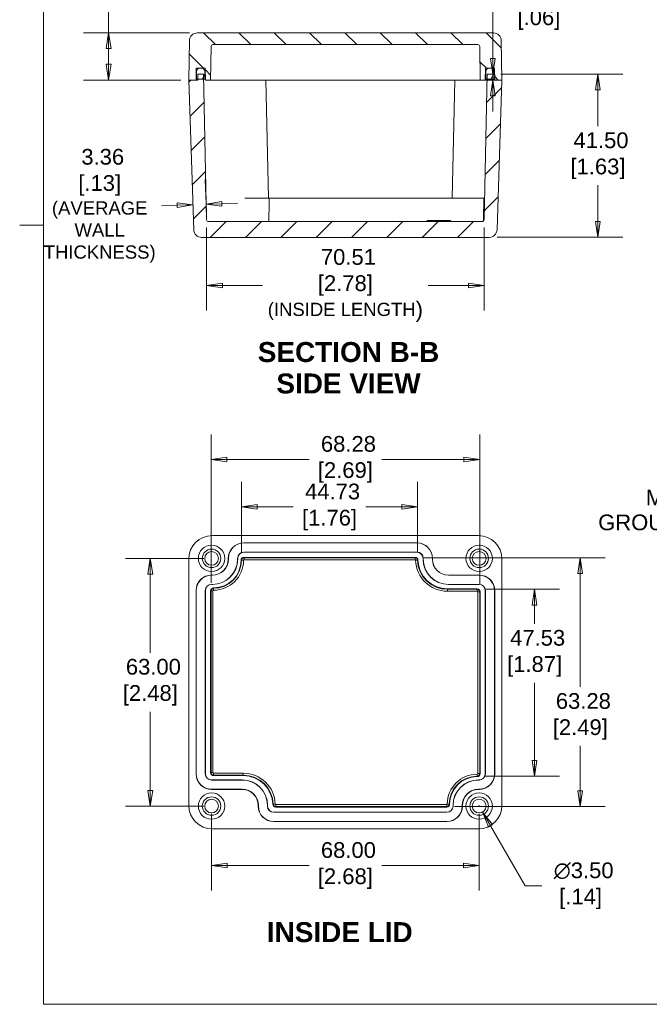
# Model space of a CAD drawing. Header units: millimetres. Extents: x 12 to 547, y 12 to 420.
# Tile 1 of 8: x 12 to 172, y 18 to 268. Entities that reach past the tile are written whole.
import ezdxf

# ---------------------------------------------------------------- set-up
doc = ezdxf.new("R2010")
doc.units = ezdxf.units.MM
doc.header["$LTSCALE"] = 2
for name, color, linetype, lineweight in [('Dimension (ANSI)', 7, 'Continuous', 9), ('Hatch (ANSI)', 7, 'Continuous', 9), ('Sketch Geometry (ANSI)', 7, 'Continuous', 9), ('Symbol (ANSI)', 7, 'Continuous', 9), ('Visible (ANSI)', 7, 'Continuous', 9), ('Visible Narrow (ANSI)', 7, 'Continuous', 9)]:
    doc.layers.add(name, color=color, linetype=linetype, lineweight=lineweight)
doc.styles.add('Label Text (ANSI)', font='arialbd.ttf')
doc.styles.add('Note Text (ANSI)', font='arial.ttf')
doc.dimstyles.new('Default - mm (ANSI)', dxfattribs={"dimscale": 2, "dimtxt": 2, "dimasz": 2, "dimexe": 3.175, "dimexo": 1, "dimgap": 0.8, "dimtad": 0, "dimtih": 1, "dimtoh": 1, "dimrnd": 1e-08, "dimzin": 4, "dimdsep": 46, "dimtxsty": 'Note Text (ANSI)', "dimblk": 'Filled-1', "dimcen": 0.09, "dimdle": 10, "dimclrd": 256, "dimclre": 256, "dimclrt": 256, "dimadec": 1, "dimazin": 0, "dimtfac": 1.524, "dimtofl": 0, "dimtmove": 0, "dimatfit": 3, "dimfxl": 0, "dimtolj": 1, "dimtzin": 0, "dimlwd": -1, "dimlwe": -1, "dimarcsym": 0})
doc.dimstyles.new('Default - mm (ANSI)$7', dxfattribs={"dimscale": 2, "dimtxt": 2, "dimasz": 2.5, "dimexe": 3.175, "dimexo": 1, "dimgap": 0.8, "dimtad": 0, "dimtih": 1, "dimtoh": 1, "dimrnd": 1e-08, "dimzin": 4, "dimdsep": 46, "dimtxsty": 'Note Text (ANSI)', "dimblk": 'Filled-1', "dimcen": 0.09, "dimdle": 10, "dimclrd": 256, "dimclre": 256, "dimclrt": 256, "dimadec": 1, "dimazin": 0, "dimtfac": 1.524, "dimtofl": 0, "dimtmove": 0, "dimatfit": 3, "dimfxl": 0, "dimtolj": 1, "dimtzin": 0, "dimlwd": -1, "dimlwe": -1, "dimarcsym": 0})

# ---------------------------------------------------------------- blocks, each defined once
blk = doc.blocks.new('Borders Default Border')
at = {"layer": 'Sketch Geometry (ANSI)'}
blk.add_line((8.89, 107.95), (5.87, 107.95), dxfattribs=at)
at = {"layer": 'Sketch Geometry (ANSI)', "flags": 128}
blk.add_lwpolyline([(8.89, 8.89), (8.89, 207.01), (270.51, 207.01), (270.51, 8.89), (8.89, 8.89)], dxfattribs=at)
blk = doc.blocks.new('Filled-1')
at = {"color": 0}
for p, q in [((0, 0), (-1, 0.15)), ((-1, 0.15), (-1, -0.15)), ((-1, 0), (0, 0)), ((-1, -0.15), (0, 0))]:
    blk.add_line(p, q, dxfattribs=at)
at = {"color": 0, "flags": 128}
blk.add_lwpolyline([(-1, -0.15), (0, 0), (-1, 0.15), (-1, -0.15)], dxfattribs=at)
at = {"color": 0}
blk.add_solid([(-1, -0.15), (0, 0), (-1, 0.15), (-1, -0.15)], dxfattribs=at)
blk = doc.blocks.new('*D16')
at = {"layer": 'Defpoints', "color": 0, "transparency": 16777216}
for p in [(131.97, 254.34), (131.04, 212.84), (158.69, 212.84)]:
    blk.add_point(p, dxfattribs=at)
at = {"layer": 'Dimension (ANSI)', "transparency": 16777216}
for p, q in [((133.97, 254.34), (165.04, 254.34)), ((158.69, 250.34), (158.69, 241.09)), ((158.69, 216.84), (158.69, 226.08)), ((133.04, 212.84), (165.04, 212.84))]:
    blk.add_line(p, q, dxfattribs=at)
at = {"layer": 'Dimension (ANSI)', "transparency": 16777216, "xscale": 4, "yscale": 4, "zscale": 4}
for p, rotation in [((158.69, 254.34), 90), ((158.69, 212.84), 270)]:
    blk.add_blockref('Filled-1', p, dxfattribs=dict(at, rotation=rotation))
at = {"layer": 'Dimension (ANSI)', "transparency": 16777216, "insert": (158.69, 233.59), "char_height": 4, "attachment_point": 5, "style": 'Note Text (ANSI)'}
blk.add_mtext('\\A1; 41.50\\P[1.63]', dxfattribs=at)
blk = doc.blocks.new('*D17')
at = {"layer": 'Defpoints', "color": 0, "transparency": 16777216}
for p in [(131.97, 254.34), (132, 252.84), (134.3, 252.84)]:
    blk.add_point(p, dxfattribs=at)
at = {"layer": 'Dimension (ANSI)', "transparency": 16777216}
for p, q in [((132, 258.34), (132, 271.54)), ((132, 271.54), (136, 271.54)), ((133.97, 254.34), (138.35, 254.34)), ((132.3, 252.84), (125.65, 252.84)), ((132, 248.84), (132, 244.84))]:
    blk.add_line(p, q, dxfattribs=at)
at = {"layer": 'Dimension (ANSI)', "transparency": 16777216, "xscale": 4, "yscale": 4, "zscale": 4}
for p, rotation in [((132, 254.34), 270), ((132, 252.84), 90)]:
    blk.add_blockref('Filled-1', p, dxfattribs=dict(at, rotation=rotation))
at = {"layer": 'Dimension (ANSI)', "transparency": 16777216, "insert": (143.68, 271.54), "char_height": 4, "attachment_point": 5, "style": 'Note Text (ANSI)'}
blk.add_mtext('\\A1; 1.50\\P[.06]', dxfattribs=at)
blk = doc.blocks.new('*D18')
at = {"layer": 'Defpoints', "color": 0, "transparency": 16777216}
for p in [(56.88, 264.84), (34.35, 252.84), (54.7, 252.84)]:
    blk.add_point(p, dxfattribs=at)
at = {"layer": 'Dimension (ANSI)', "transparency": 16777216}
for p, q in [((34.35, 264.84), (34.35, 278.04)), ((34.35, 278.04), (38.35, 278.04)), ((54.88, 264.84), (28, 264.84)), ((34.35, 256.84), (34.35, 260.84)), ((52.7, 252.84), (28, 252.84))]:
    blk.add_line(p, q, dxfattribs=at)
at = {"layer": 'Dimension (ANSI)', "transparency": 16777216, "xscale": 4, "yscale": 4, "zscale": 4}
for p, rotation in [((34.35, 264.84), 90), ((34.35, 252.84), 270)]:
    blk.add_blockref('Filled-1', p, dxfattribs=dict(at, rotation=rotation))
at = {"layer": 'Dimension (ANSI)', "transparency": 16777216, "insert": (47.58, 278.04), "char_height": 4, "attachment_point": 5, "style": 'Note Text (ANSI)'}
blk.add_mtext('\\A1; 12.00\\P[.47]', dxfattribs=at)
blk = doc.blocks.new('*D19')
at = {"layer": 'Defpoints', "color": 0, "transparency": 16777216}
for p in [(59.25, 217.33), (129.76, 217.33), (129.76, 200.58)]:
    blk.add_point(p, dxfattribs=at)
at = {"layer": 'Dimension (ANSI)', "transparency": 16777216}
for p, q in [((59.25, 215.33), (59.25, 194.23)), ((129.76, 215.33), (129.76, 194.23)), ((63.25, 200.58), (73.42, 200.58)), ((125.76, 200.58), (115.58, 200.58))]:
    blk.add_line(p, q, dxfattribs=at)
at = {"layer": 'Dimension (ANSI)', "transparency": 16777216, "xscale": 4, "yscale": 4, "zscale": 4, "rotation": 180}
blk.add_blockref('Filled-1', (59.25, 200.58), dxfattribs=at)
at = {"layer": 'Dimension (ANSI)', "transparency": 16777216, "xscale": 4, "yscale": 4, "zscale": 4}
blk.add_blockref('Filled-1', (129.76, 200.58), dxfattribs=at)
at = {"layer": 'Dimension (ANSI)', "transparency": 16777216, "insert": (94.5, 200.58), "char_height": 4, "attachment_point": 5, "style": 'Note Text (ANSI)'}
blk.add_mtext('\\A1; 70.51\\P[2.78]{\\P\\fArial|b0|i0;\\H3.3631;(INSIDE LENGTH\\fArial|b0|i0;\\H4.0000;)}', dxfattribs=at)
blk = doc.blocks.new('*D20')
at = {"layer": 'Defpoints', "color": 0, "transparency": 16777216}
for p in [(128.64, 156.37), (60.36, 122.94), (128.64, 122.69)]:
    blk.add_point(p, dxfattribs=at)
at = {"layer": 'Dimension (ANSI)', "transparency": 16777216}
for p, q in [((60.36, 124.94), (60.36, 162.72)), ((128.64, 124.69), (128.64, 162.72)), ((64.36, 156.37), (85.26, 156.37)), ((124.64, 156.37), (103.75, 156.37))]:
    blk.add_line(p, q, dxfattribs=at)
at = {"layer": 'Dimension (ANSI)', "transparency": 16777216, "xscale": 4, "yscale": 4, "zscale": 4, "rotation": 180}
blk.add_blockref('Filled-1', (60.36, 156.37), dxfattribs=at)
at = {"layer": 'Dimension (ANSI)', "transparency": 16777216, "xscale": 4, "yscale": 4, "zscale": 4}
blk.add_blockref('Filled-1', (128.64, 156.37), dxfattribs=at)
at = {"layer": 'Dimension (ANSI)', "transparency": 16777216, "insert": (94.5, 156.37), "char_height": 4, "attachment_point": 5, "style": 'Note Text (ANSI)'}
blk.add_mtext('\\A1; 68.28\\P[2.69]', dxfattribs=at)
blk = doc.blocks.new('*D21')
at = {"layer": 'Defpoints', "color": 0, "transparency": 16777216}
for p in [(68.11, 144.27), (68.11, 130.69), (112.84, 130.71)]:
    blk.add_point(p, dxfattribs=at)
at = {"layer": 'Dimension (ANSI)', "transparency": 16777216}
for p, q in [((68.11, 132.69), (68.11, 150.62)), ((112.84, 132.71), (112.84, 150.62)), ((72.11, 144.27), (81.24, 144.27)), ((108.84, 144.27), (99.72, 144.27))]:
    blk.add_line(p, q, dxfattribs=at)
at = {"layer": 'Dimension (ANSI)', "transparency": 16777216, "xscale": 4, "yscale": 4, "zscale": 4, "rotation": 180}
blk.add_blockref('Filled-1', (68.11, 144.27), dxfattribs=at)
at = {"layer": 'Dimension (ANSI)', "transparency": 16777216, "xscale": 4, "yscale": 4, "zscale": 4}
blk.add_blockref('Filled-1', (112.84, 144.27), dxfattribs=at)
at = {"layer": 'Dimension (ANSI)', "transparency": 16777216, "insert": (90.48, 144.27), "char_height": 4, "attachment_point": 5, "style": 'Note Text (ANSI)'}
blk.add_mtext('\\A1; 44.73\\P[1.76]', dxfattribs=at)
blk = doc.blocks.new('*D22')
at = {"layer": 'Defpoints', "color": 0, "transparency": 16777216}
for p in [(112.2, 131.33), (120.25, 68.05), (154.2, 68.05)]:
    blk.add_point(p, dxfattribs=at)
at = {"layer": 'Dimension (ANSI)', "transparency": 16777216}
for p, q in [((114.2, 131.33), (160.55, 131.33)), ((154.2, 127.33), (154.2, 98.5)), ((154.2, 72.05), (154.2, 83.49)), ((122.25, 68.05), (160.55, 68.05))]:
    blk.add_line(p, q, dxfattribs=at)
at = {"layer": 'Dimension (ANSI)', "transparency": 16777216, "xscale": 4, "yscale": 4, "zscale": 4}
for p, rotation in [((154.2, 131.33), 90), ((154.2, 68.05), 270)]:
    blk.add_blockref('Filled-1', p, dxfattribs=dict(at, rotation=rotation))
at = {"layer": 'Dimension (ANSI)', "transparency": 16777216, "insert": (154.2, 90.99), "char_height": 4, "attachment_point": 5, "style": 'Note Text (ANSI)'}
blk.add_mtext('\\A1; 63.28\\P[2.49]', dxfattribs=at)
blk = doc.blocks.new('*D23')
at = {"layer": 'Defpoints', "color": 0, "transparency": 16777216}
for p in [(128, 123.33), (128, 75.8), (142.59, 75.8)]:
    blk.add_point(p, dxfattribs=at)
at = {"layer": 'Dimension (ANSI)', "transparency": 16777216}
for p, q in [((130, 123.33), (148.94, 123.33)), ((142.59, 119.33), (142.59, 114.55)), ((142.59, 79.8), (142.59, 99.54)), ((130, 75.8), (148.94, 75.8))]:
    blk.add_line(p, q, dxfattribs=at)
at = {"layer": 'Dimension (ANSI)', "transparency": 16777216, "xscale": 4, "yscale": 4, "zscale": 4}
for p, rotation in [((142.59, 123.33), 90), ((142.59, 75.8), 270)]:
    blk.add_blockref('Filled-1', p, dxfattribs=dict(at, rotation=rotation))
at = {"layer": 'Dimension (ANSI)', "transparency": 16777216, "insert": (142.59, 107.05), "char_height": 4, "attachment_point": 5, "style": 'Note Text (ANSI)'}
blk.add_mtext('\\A1; 47.53\\P[1.87]', dxfattribs=at)
blk = doc.blocks.new('*D34')
at = {"layer": 'Defpoints', "color": 0, "transparency": 16777216}
for p in [(44.94, 131.19), (60.5, 131.19), (60.5, 68.19)]:
    blk.add_point(p, dxfattribs=at)
at = {"layer": 'Dimension (ANSI)', "transparency": 16777216}
for p, q in [((58.5, 131.19), (38.59, 131.19)), ((44.94, 127.19), (44.94, 107.2)), ((44.94, 72.19), (44.94, 92.19)), ((58.5, 68.19), (38.59, 68.19))]:
    blk.add_line(p, q, dxfattribs=at)
at = {"layer": 'Dimension (ANSI)', "transparency": 16777216, "xscale": 4, "yscale": 4, "zscale": 4}
for p, rotation in [((44.94, 131.19), 90), ((44.94, 68.19), 270)]:
    blk.add_blockref('Filled-1', p, dxfattribs=dict(at, rotation=rotation))
at = {"layer": 'Dimension (ANSI)', "transparency": 16777216, "insert": (44.94, 99.69), "char_height": 4, "attachment_point": 5, "style": 'Note Text (ANSI)'}
blk.add_mtext('\\A1; 63.00\\P[2.48]', dxfattribs=at)
blk = doc.blocks.new('*D35')
at = {"layer": 'Defpoints', "color": 0, "transparency": 16777216}
for p in [(60.5, 68.19), (128.5, 68.19), (128.5, 53.08)]:
    blk.add_point(p, dxfattribs=at)
at = {"layer": 'Dimension (ANSI)', "transparency": 16777216}
for p, q in [((60.5, 66.19), (60.5, 46.73)), ((128.5, 66.19), (128.5, 46.73)), ((64.5, 53.08), (85.27, 53.08)), ((124.5, 53.08), (103.74, 53.08))]:
    blk.add_line(p, q, dxfattribs=at)
at = {"layer": 'Dimension (ANSI)', "transparency": 16777216, "xscale": 4, "yscale": 4, "zscale": 4, "rotation": 180}
blk.add_blockref('Filled-1', (60.5, 53.08), dxfattribs=at)
at = {"layer": 'Dimension (ANSI)', "transparency": 16777216, "xscale": 4, "yscale": 4, "zscale": 4}
blk.add_blockref('Filled-1', (128.5, 53.08), dxfattribs=at)
at = {"layer": 'Dimension (ANSI)', "transparency": 16777216, "insert": (94.5, 53.08), "char_height": 4, "attachment_point": 5, "style": 'Note Text (ANSI)'}
blk.add_mtext('\\A1; 68.00\\P[2.68]', dxfattribs=at)
blk = doc.blocks.new('*D40')
at = {"layer": 'Defpoints', "color": 0, "transparency": 16777216}
for p in [(127.63, 69.71), (129.38, 66.68)]:
    blk.add_point(p, dxfattribs=at)
at = {"layer": 'Dimension (ANSI)', "transparency": 16777216}
for p, q in [((128.32, 68.19), (128.68, 68.19)), ((128.5, 68.01), (128.5, 68.37)), ((140.21, 47.92), (131.38, 63.21)), ((144.43, 47.92), (140.21, 47.92))]:
    blk.add_line(p, q, dxfattribs=at)
at = {"layer": 'Dimension (ANSI)', "transparency": 16777216, "xscale": 4, "yscale": 4, "zscale": 4, "rotation": 120.0000000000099}
blk.add_blockref('Filled-1', (129.38, 66.68), dxfattribs=at)
at = {"layer": 'Dimension (ANSI)', "transparency": 16777216, "insert": (154.28, 47.92), "char_height": 4, "attachment_point": 5, "style": 'Note Text (ANSI)'}
blk.add_mtext('\\A1; ∅3.50\\P[.14]', dxfattribs=at)
blk = doc.blocks.new('*D42')
at = {"layer": 'Defpoints', "color": 0, "transparency": 16777216}
for p in [(59.12, 221.23), (59.25, 217.33), (55.95, 215.21)]:
    blk.add_point(p, dxfattribs=at)
at = {"layer": 'Dimension (ANSI)', "transparency": 16777216}
for p, q in [((59.18, 219.32), (58.91, 227.58)), ((51.76, 220.99), (47.76, 220.86)), ((63.11, 221.37), (67.11, 221.5))]:
    blk.add_line(p, q, dxfattribs=at)
at = {"layer": 'Dimension (ANSI)', "transparency": 16777216, "xscale": 4, "yscale": 4, "zscale": 4}
for p, rotation in [((55.75, 221.12), 1.899999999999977), ((59.12, 221.23), 181.9)]:
    blk.add_blockref('Filled-1', p, dxfattribs=dict(at, rotation=rotation))
at = {"layer": 'Dimension (ANSI)', "transparency": 16777216, "insert": (32.07, 220.86), "char_height": 4, "attachment_point": 5, "style": 'Note Text (ANSI)'}
blk.add_mtext('\\A1; 3.36\\P[.13]{\\P\\fArial|b0|i0;\\H3.3631;(AVERAGE\\PWALL\\PTHICKNESS)}', dxfattribs=at)

msp = doc.modelspace()

# ---------------------------------------------------------------- hatches: boundary and pattern name
at = {"layer": 'Hatch (ANSI)'}
h = msp.add_hatch(dxfattribs=at)
h.set_pattern_fill('ANSI31', color=256, scale=50.8, angle=90.00021, style=0)
h.set_pattern_definition([(135.0002, (0, 0), (-4.49011, -4.49014), [])])
edge = h.paths.add_edge_path()
edge.add_ellipse((132.127, 262.836), major_axis=(2, 0.035), ratio=1, start_angle=0, end_angle=89)
edge.add_line((132.127, 264.836), (56.876, 264.836))
edge.add_ellipse((56.876, 262.836), major_axis=(0, 2), ratio=1, start_angle=0, end_angle=89)
edge.add_line((54.877, 262.871), (54.702, 252.836))
edge.add_line((54.702, 252.836), (56.552, 252.836))
edge.add_line((56.552, 252.836), (56.591, 255.836))
edge.add_line((56.591, 255.836), (57.462, 255.836))
edge.add_line((57.462, 255.836), (58.042, 255.836))
edge.add_line((58.042, 255.836), (58.912, 255.836))
edge.add_line((58.912, 255.836), (58.952, 252.836))
edge.add_line((58.952, 252.836), (60.252, 252.836))
edge.add_line((60.252, 252.836), (60.363, 261.342))
edge.add_ellipse((60.863, 261.336), major_axis=(-0.5, 0.007), ratio=1, start_angle=270.75, end_angle=360, ccw=False)
edge.add_line((60.863, 261.836), (128.14, 261.836))
edge.add_ellipse((128.14, 261.336), major_axis=(0, 0.5), ratio=1, start_angle=270.75, end_angle=360, ccw=False)
edge.add_line((128.64, 261.342), (128.752, 252.836))
edge.add_line((128.752, 252.836), (130.052, 252.836))
edge.add_line((130.052, 252.836), (130.091, 255.836))
edge.add_line((130.091, 255.836), (130.962, 255.836))
edge.add_line((130.962, 255.836), (131.542, 255.836))
edge.add_line((131.542, 255.836), (132.412, 255.836))
edge.add_line((132.412, 255.836), (132.452, 252.836))
edge.add_line((132.452, 252.836), (134.302, 252.836))
edge.add_line((134.302, 252.836), (134.126, 262.871))
h = msp.add_hatch(dxfattribs=at)
h.set_pattern_fill('ANSI31', color=256, scale=50.8, angle=14.99998, style=0)
h.set_pattern_definition([(60, (0, 0), (-5.49926, 3.175), [])])
edge = h.paths.add_edge_path()
edge.add_ellipse((131.542, 255.086), major_axis=(0.75, 0.013), ratio=1, start_angle=0, end_angle=89)
edge.add_line((131.542, 255.836), (130.962, 255.836))
edge.add_ellipse((130.962, 255.086), major_axis=(0, 0.75), ratio=1, start_angle=0, end_angle=89)
edge.add_line((130.213, 255.099), (130.177, 253.086))
edge.add_line((130.177, 253.086), (130.507, 253.086))
edge.add_line((130.507, 253.086), (131.996, 253.086))
edge.add_line((131.996, 253.086), (132.327, 253.086))
edge.add_line((132.327, 253.086), (132.292, 255.099))
edge = h.paths.add_edge_path()
edge.add_ellipse((57.462, 255.086), major_axis=(0, 0.75), ratio=1, start_angle=0, end_angle=89)
edge.add_line((56.712, 255.099), (56.677, 253.086))
edge.add_line((56.677, 253.086), (57.007, 253.086))
edge.add_line((57.007, 253.086), (58.496, 253.086))
edge.add_line((58.496, 253.086), (58.827, 253.086))
edge.add_line((58.827, 253.086), (58.791, 255.099))
edge.add_ellipse((58.042, 255.086), major_axis=(0.75, 0.013), ratio=1, start_angle=0, end_angle=89)
edge.add_line((58.042, 255.836), (57.462, 255.836))
h = msp.add_hatch(dxfattribs=at)
h.set_pattern_fill('ANSI31', color=256, scale=50.8, style=0)
h.set_pattern_definition([(45, (0, 0), (-4.49013, 4.49013), [])])
edge = h.paths.add_edge_path()
edge.add_ellipse((131.04, 214.836), major_axis=(0, -2), ratio=1, start_angle=0, end_angle=88.1)
edge.add_line((133.039, 214.769), (134.302, 252.836))
edge.add_line((134.302, 252.836), (132.452, 252.836))
edge.add_line((132.452, 252.836), (132.002, 252.836))
edge.add_line((132.002, 252.836), (131.996, 253.086))
edge.add_line((131.996, 253.086), (131.97, 254.336))
edge.add_line((131.97, 254.336), (130.533, 254.336))
edge.add_line((130.533, 254.336), (130.507, 253.086))
edge.add_line((130.507, 253.086), (129.758, 217.325))
edge.add_ellipse((129.258, 217.336), major_axis=(0.5, -0.01), ratio=1, start_angle=271.2, end_angle=360, ccw=False)
edge.add_line((129.258, 216.836), (59.745, 216.836))
edge.add_ellipse((59.745, 217.336), major_axis=(0, -0.5), ratio=1, start_angle=271.2, end_angle=360, ccw=False)
edge.add_line((59.245, 217.325), (58.496, 253.086))
edge.add_line((58.496, 253.086), (58.47, 254.336))
edge.add_line((58.47, 254.336), (57.033, 254.336))
edge.add_line((57.033, 254.336), (57.007, 253.086))
edge.add_line((57.007, 253.086), (57.002, 252.836))
edge.add_line((57.002, 252.836), (56.552, 252.836))
edge.add_line((56.552, 252.836), (54.702, 252.836))
edge.add_line((54.702, 252.836), (55.964, 214.769))
edge.add_ellipse((57.963, 214.836), major_axis=(-1.999, -0.066), ratio=1, start_angle=0, end_angle=88.1)
edge.add_line((57.963, 212.836), (131.04, 212.836))

# ---------------------------------------------------------------- linework, layer by layer
at = {"layer": 'Visible (ANSI)'}
for p, q in [((132.127, 264.836), (56.876, 264.836)), ((54.877, 262.871), (54.702, 252.836)), ((60.252, 252.836), (60.363, 261.342)), ((60.863, 261.836), (128.14, 261.836)), ((128.64, 261.342), (128.752, 252.836)), ((134.302, 252.836), (134.126, 262.871)), ((56.552, 252.836), (56.591, 255.836)), ((56.591, 255.836), (58.912, 255.836)), ((58.042, 255.836), (57.462, 255.836)), ((58.912, 255.836), (58.952, 252.836)), ((130.052, 252.836), (130.091, 255.836)), ((130.091, 255.836), (132.412, 255.836)), ((131.542, 255.836), (130.962, 255.836)), ((132.412, 255.836), (132.452, 252.836)), ((56.712, 255.099), (56.677, 253.086)), ((56.677, 253.086), (58.827, 253.086)), ((57.033, 254.336), (57.002, 252.836)), ((58.47, 254.336), (57.033, 254.336)), ((59.245, 217.325), (58.47, 254.336)), ((58.827, 253.086), (58.791, 255.099)), ((58.827, 253.086), (58.948, 253.086)), ((130.533, 254.336), (129.758, 217.325)), ((130.055, 253.086), (130.177, 253.086)), ((130.213, 255.099), (130.177, 253.086)), ((130.177, 253.086), (132.327, 253.086)), ((131.97, 254.336), (130.533, 254.336)), ((132.002, 252.836), (131.97, 254.336)), ((132.327, 253.086), (132.292, 255.099)), ((57.002, 252.836), (54.702, 252.836)), ((54.702, 252.836), (55.964, 214.769)), ((54.702, 252.836), (56.552, 252.836)), ((58.952, 252.836), (60.252, 252.836)), ((61.002, 252.836), (60.252, 252.836)), ((68.555, 252.836), (61.002, 252.836)), ((68.555, 252.836), (76.052, 252.836)), ((74.93, 222.836), (74.302, 252.836)), ((76.801, 252.836), (76.052, 252.836)), ((120.252, 252.836), (76.801, 252.836)), ((121.002, 252.836), (120.252, 252.836)), ((121.002, 252.836), (128.002, 252.836)), ((122.302, 252.836), (121.673, 222.836)), ((128.752, 252.836), (128.002, 252.836)), ((128.752, 252.836), (130.052, 252.836)), ((134.302, 252.836), (132.002, 252.836)), ((132.452, 252.836), (134.302, 252.836)), ((133.039, 214.769), (134.302, 252.836)), ((68.931, 222.836), (75.13, 222.836)), ((77.811, 222.836), (75.13, 222.836)), ((77.811, 222.836), (129.727, 222.836)), ((129.727, 222.836), (129.612, 217.325)), ((129.258, 216.836), (59.745, 216.836)), ((115.266, 217.086), (121.237, 217.086)), ((115.266, 216.836), (115.266, 217.086)), ((121.237, 216.836), (121.237, 217.086)), ((57.963, 212.836), (131.04, 212.836)), ((128.303, 136.993), (60.701, 136.993)), ((68.702, 135.143), (112.702, 135.143)), ((112.702, 135.104), (68.702, 135.104)), ((112.702, 132.783), (68.702, 132.783)), ((112.702, 132.743), (68.702, 132.743)), ((54.702, 130.994), (54.702, 68.393)), ((64.752, 130.993), (64.752, 131.193)), ((64.791, 131.193), (64.791, 130.993)), ((67.112, 131.193), (67.112, 130.993)), ((67.152, 131.193), (67.152, 130.993)), ((68.752, 131.443), (112.202, 131.443)), ((114.252, 130.993), (114.252, 131.193)), ((114.291, 130.993), (114.291, 131.193)), ((116.612, 130.993), (116.612, 131.193)), ((116.652, 131.193), (116.652, 130.993)), ((134.302, 68.393), (134.302, 130.994)), ((60.502, 126.943), (60.702, 126.943)), ((60.702, 126.904), (60.502, 126.904)), ((120.702, 126.943), (128.502, 126.943)), ((128.502, 126.904), (120.702, 126.904)), ((56.552, 76.393), (56.552, 122.993)), ((56.591, 122.993), (56.591, 76.393)), ((58.912, 122.993), (58.912, 76.393)), ((58.952, 122.993), (58.952, 76.393)), ((60.252, 76.693), (60.252, 122.943)), ((60.702, 124.583), (60.502, 124.583)), ((60.702, 124.543), (60.502, 124.543)), ((120.448, 123.443), (128.002, 123.443)), ((128.502, 124.583), (120.702, 124.583)), ((128.502, 124.543), (120.702, 124.543)), ((130.052, 76.393), (130.052, 122.993)), ((130.091, 76.393), (130.091, 122.993)), ((132.412, 76.393), (132.412, 122.993)), ((132.452, 122.993), (132.452, 76.393)), ((128.752, 122.693), (128.752, 76.443)), ((68.555, 75.943), (61.002, 75.943)), ((60.502, 74.843), (68.302, 74.843)), ((60.502, 74.804), (68.302, 74.804)), ((128.302, 74.843), (128.502, 74.843)), ((128.302, 74.804), (128.502, 74.804)), ((60.502, 72.483), (68.302, 72.483)), ((68.302, 72.443), (60.502, 72.443)), ((128.302, 72.483), (128.502, 72.483)), ((128.502, 72.443), (128.302, 72.443)), ((72.352, 68.193), (72.352, 68.393)), ((72.391, 68.393), (72.391, 68.193)), ((74.712, 68.393), (74.712, 68.193)), ((74.752, 68.393), (74.752, 68.193)), ((120.252, 67.943), (76.801, 67.943)), ((121.852, 68.193), (121.852, 68.393)), ((121.891, 68.193), (121.891, 68.393)), ((124.212, 68.193), (124.212, 68.393)), ((124.252, 68.393), (124.252, 68.193)), ((76.302, 66.643), (120.302, 66.643)), ((76.302, 66.604), (120.302, 66.604)), ((76.302, 64.283), (120.302, 64.283)), ((120.302, 64.243), (76.302, 64.243)), ((60.701, 62.393), (128.303, 62.393))]:
    msp.add_line(p, q, dxfattribs=at)
for centre, radius in [((60.502, 131.193), 3.35), ((60.502, 131.193), 2.35), ((60.502, 131.193), 1.75), ((128.502, 131.193), 3.35), ((128.502, 131.193), 2.35), ((128.502, 131.193), 1.75), ((60.502, 68.193), 3.35), ((60.502, 68.193), 2.35), ((128.502, 68.193), 3.35), ((128.502, 68.193), 2.35), ((60.502, 68.193), 1.75), ((128.502, 68.193), 1.75)]:
    msp.add_circle(centre, radius, dxfattribs=at)
for centre, radius, start, end in [((56.876, 262.836), 2, 90, 179), ((132.127, 262.836), 2, 1, 90), ((60.863, 261.336), 0.5, 90, 179.25), ((128.14, 261.336), 0.5, 0.75, 90), ((57.462, 255.086), 0.75, 90, 179), ((58.042, 255.086), 0.75, 1, 90), ((130.962, 255.086), 0.75, 90, 179), ((131.542, 255.086), 0.75, 1, 90), ((59.745, 217.336), 0.5, 181.2, 270), ((129.258, 217.336), 0.5, 270, 358.8), ((57.963, 214.836), 2, 181.9, 270), ((131.04, 214.836), 2, 270, 358.1), ((68.702, 131.193), 3.95, 90, 180), ((68.702, 131.193), 3.911, 90, 180), ((68.702, 131.193), 1.589, 90, 180), ((68.702, 131.193), 1.55, 90, 180), ((112.702, 131.193), 3.95, 0, 90), ((112.702, 131.193), 3.911, 0, 90), ((112.702, 131.193), 1.589, 0, 90), ((112.702, 131.193), 1.55, 0, 90), ((60.702, 130.993), 4.05, 270, 0), ((60.702, 130.993), 6.411, 270, 0), ((60.702, 130.993), 6.45, 270, 0), ((60.702, 130.993), 4.089, 270, 0), ((61.002, 130.693), 7, 270, 0), ((68.752, 130.693), 0.75, 90, 180), ((112.202, 130.693), 0.75, 1.7365, 90), ((120.448, 130.943), 7.5, 181.7365, 270), ((120.702, 130.993), 6.45, 180, 270), ((120.702, 130.993), 6.411, 180, 270), ((120.702, 130.993), 4.089, 180, 270), ((120.702, 130.993), 4.05, 180, 270), ((60.502, 122.993), 3.95, 90, 180), ((60.502, 122.993), 3.911, 90, 180), ((128.502, 122.993), 3.95, 0, 90), ((128.502, 122.993), 3.911, 0, 90), ((60.502, 122.993), 1.589, 90, 180), ((60.502, 122.993), 1.55, 90, 180), ((61.002, 122.943), 0.75, 90, 180), ((128.002, 122.693), 0.75, 0, 90), ((128.502, 122.993), 1.589, 0, 90), ((128.502, 122.993), 1.55, 0, 90), ((60.502, 76.393), 3.95, 180, 270), ((60.502, 76.393), 3.911, 180, 270), ((60.502, 76.393), 1.589, 180, 270), ((60.502, 76.393), 1.55, 180, 270), ((61.002, 76.693), 0.75, 180, 270), ((68.555, 68.443), 7.5, 1.7365, 90), ((128.002, 68.693), 7, 90, 180), ((128.002, 76.443), 0.75, 270, 0), ((128.502, 76.393), 3.95, 270, 0), ((128.502, 76.393), 1.589, 270, 0), ((128.502, 76.393), 1.55, 270, 0), ((128.502, 76.393), 3.911, 270, 0), ((68.302, 68.393), 6.45, 0, 90), ((68.302, 68.393), 6.411, 0, 90), ((128.302, 68.393), 6.45, 90, 180), ((128.302, 68.393), 6.411, 90, 180), ((68.302, 68.393), 4.089, 0, 90), ((68.302, 68.393), 4.05, 0, 90), ((128.302, 68.393), 4.089, 90, 180), ((128.302, 68.393), 4.05, 90, 180), ((76.302, 68.193), 3.95, 180, 270), ((76.302, 68.193), 3.911, 180, 270), ((76.302, 68.193), 1.589, 180, 270), ((76.302, 68.193), 1.55, 180, 270), ((76.801, 68.693), 0.75, 181.7365, 270), ((120.252, 68.693), 0.75, 270, 0), ((120.302, 68.193), 3.95, 270, 0), ((120.302, 68.193), 1.589, 270, 0), ((120.302, 68.193), 1.55, 270, 0), ((120.302, 68.193), 3.911, 270, 0)]:
    msp.add_arc(centre, radius, start, end, dxfattribs=at)
for centre, major_axis in [((60.703, 130.993), (-4.244, 4.244)), ((128.301, 130.993), (4.244, 4.244)), ((60.703, 68.394), (-4.244, -4.244)), ((128.301, 68.394), (4.244, -4.244))]:
    msp.add_ellipse(centre, major_axis=major_axis, ratio=0.9996955, start_param=5.4979394, end_param=7.0684312, dxfattribs=at)
for points, degree in [([(75.13, 222.836), (75.103, 220.108), (75.077, 217.325)], 2), ([(129.612, 217.325), (129.612, 217.324), (129.612, 217.323), (129.612, 217.322)], 3)]:
    msp.add_open_spline(points, degree=degree, dxfattribs=at)
for points, knots in [([(74.857, 216.836), (74.857, 216.836), (74.858, 216.836), (74.874, 216.836), (74.889, 216.84), (74.92, 216.856), (74.934, 216.868), (74.974, 216.911), (74.998, 216.95), (75.036, 217.043), (75.051, 217.095), (75.071, 217.207), (75.076, 217.266), (75.077, 217.325)], [-0.000345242, -0.000345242, -0.000345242, -0.000345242, 0, 0, 0.011812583, 0.011812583, 0.023567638, 0.023567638, 0.044284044, 0.044284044, 0.06314795, 0.06314795, 0.081075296, 0.081075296, 0.081075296, 0.081075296]), ([(129.237, 216.836), (129.238, 216.836), (129.239, 216.836), (129.274, 216.836), (129.308, 216.841), (129.372, 216.863), (129.402, 216.878), (129.47, 216.928), (129.505, 216.968), (129.558, 217.061), (129.578, 217.11), (129.604, 217.214), (129.611, 217.267), (129.612, 217.322)], [-0.000412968, -0.000412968, -0.000412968, -0.000412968, 0, 0, 0.016173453, 0.016173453, 0.031625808, 0.031625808, 0.053119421, 0.053119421, 0.071125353, 0.071125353, 0.087631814, 0.087631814, 0.087631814, 0.087631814])]:
    msp.add_open_spline(points, degree=3, knots=knots, dxfattribs=at)
at = {"layer": 'Visible Narrow (ANSI)'}
for p, q in [((68.702, 135.143), (68.702, 135.104)), ((68.702, 132.743), (68.702, 132.783)), ((112.702, 135.143), (112.702, 135.104)), ((112.702, 132.743), (112.702, 132.783)), ((64.752, 131.193), (64.791, 131.193)), ((64.752, 130.993), (64.791, 130.993)), ((67.152, 131.193), (67.112, 131.193)), ((67.152, 130.993), (67.112, 130.993)), ((68.002, 130.693), (68.113, 130.693)), ((68.113, 130.693), (68.613, 130.693)), ((68.752, 131.443), (68.752, 131.332)), ((68.752, 131.332), (68.752, 130.832)), ((112.202, 131.332), (68.752, 131.332)), ((68.752, 130.832), (112.202, 130.832)), ((112.202, 131.443), (112.202, 131.332)), ((112.202, 131.332), (112.202, 130.832)), ((112.84, 130.713), (112.341, 130.698)), ((112.952, 130.716), (112.84, 130.713)), ((114.252, 131.193), (114.291, 131.193)), ((114.252, 130.993), (114.291, 130.993)), ((116.652, 131.193), (116.612, 131.193)), ((116.652, 130.993), (116.612, 130.993)), ((60.502, 126.943), (60.502, 126.904)), ((60.702, 126.943), (60.702, 126.904)), ((120.702, 126.943), (120.702, 126.904)), ((128.502, 126.943), (128.502, 126.904)), ((56.552, 122.993), (56.591, 122.993)), ((58.952, 122.993), (58.912, 122.993)), ((60.252, 122.943), (60.363, 122.943)), ((60.863, 122.943), (60.363, 122.943)), ((60.363, 122.943), (60.363, 76.693)), ((60.502, 124.543), (60.502, 124.583)), ((60.702, 124.543), (60.702, 124.583)), ((60.863, 76.693), (60.863, 122.943)), ((61.002, 123.693), (61.002, 123.582)), ((61.002, 123.582), (61.002, 123.082)), ((120.448, 123.443), (120.448, 123.332)), ((120.448, 123.332), (120.448, 122.832)), ((128.002, 123.332), (120.448, 123.332)), ((120.448, 122.832), (128.002, 122.832)), ((120.702, 124.543), (120.702, 124.583)), ((128.002, 123.443), (128.002, 123.332)), ((128.002, 123.332), (128.002, 122.832)), ((128.502, 124.543), (128.502, 124.583)), ((130.052, 122.993), (130.091, 122.993)), ((132.452, 122.993), (132.412, 122.993)), ((128.64, 122.693), (128.14, 122.693)), ((128.14, 122.693), (128.14, 76.443)), ((128.64, 76.443), (128.64, 122.693)), ((128.752, 122.693), (128.64, 122.693)), ((56.552, 76.393), (56.591, 76.393)), ((58.952, 76.393), (58.912, 76.393)), ((60.252, 76.693), (60.363, 76.693)), ((60.863, 76.693), (60.363, 76.693)), ((61.002, 76.555), (61.002, 76.055)), ((68.555, 76.555), (61.002, 76.555)), ((61.002, 76.055), (68.555, 76.055)), ((61.002, 75.943), (61.002, 76.055)), ((68.555, 76.555), (68.555, 76.055)), ((68.555, 75.943), (68.555, 76.055)), ((128.002, 76.305), (128.002, 75.805)), ((128.002, 75.693), (128.002, 75.805)), ((128.64, 76.443), (128.14, 76.443)), ((128.752, 76.443), (128.64, 76.443)), ((130.052, 76.393), (130.091, 76.393)), ((132.452, 76.393), (132.412, 76.393)), ((60.502, 74.843), (60.502, 74.804)), ((68.302, 74.843), (68.302, 74.804)), ((128.302, 74.843), (128.302, 74.804)), ((128.502, 74.843), (128.502, 74.804)), ((60.502, 72.443), (60.502, 72.483)), ((68.302, 72.443), (68.302, 72.483)), ((128.302, 72.443), (128.302, 72.483)), ((128.502, 72.443), (128.502, 72.483)), ((72.352, 68.393), (72.391, 68.393)), ((72.352, 68.193), (72.391, 68.193)), ((74.752, 68.393), (74.712, 68.393)), ((74.752, 68.193), (74.712, 68.193)), ((76.052, 68.671), (76.163, 68.674)), ((76.663, 68.689), (76.163, 68.674)), ((76.801, 68.555), (76.801, 68.055)), ((120.252, 68.555), (76.801, 68.555)), ((76.801, 68.055), (120.252, 68.055)), ((76.801, 67.943), (76.801, 68.055)), ((120.252, 68.555), (120.252, 68.055)), ((120.252, 67.943), (120.252, 68.055)), ((120.39, 68.693), (120.89, 68.693)), ((121.002, 68.693), (120.89, 68.693)), ((121.852, 68.393), (121.891, 68.393)), ((121.852, 68.193), (121.891, 68.193)), ((124.252, 68.393), (124.212, 68.393)), ((124.252, 68.193), (124.212, 68.193)), ((76.302, 66.643), (76.302, 66.604)), ((120.302, 66.643), (120.302, 66.604)), ((76.302, 64.243), (76.302, 64.283)), ((120.302, 64.243), (120.302, 64.283))]:
    msp.add_line(p, q, dxfattribs=at)
for centre, radius, start, end in [((61.002, 130.693), 7.611, 270, 0), ((61.002, 130.693), 7.111, 270, 0), ((68.752, 130.693), 0.639, 90, 180), ((68.752, 130.693), 0.139, 90, 180), ((112.202, 130.693), 0.639, 1.7365, 90), ((112.202, 130.693), 0.139, 1.7365, 90), ((120.448, 130.943), 8.111, 181.7365, 270), ((120.448, 130.943), 7.611, 181.7365, 270), ((61.002, 122.943), 0.639, 90, 180), ((61.002, 122.943), 0.139, 90, 180), ((128.002, 122.693), 0.639, 0, 90), ((128.002, 122.693), 0.139, 0, 90), ((61.002, 76.693), 0.639, 180, 270), ((61.002, 76.693), 0.139, 180, 270), ((68.555, 68.443), 8.111, 1.7365, 90), ((68.555, 68.443), 7.611, 1.7365, 90), ((128.002, 68.693), 7.611, 90, 180), ((128.002, 68.693), 7.111, 90, 180), ((128.002, 76.443), 0.639, 270, 0), ((128.002, 76.443), 0.139, 270, 0), ((76.801, 68.693), 0.639, 181.7365, 270), ((76.801, 68.693), 0.139, 181.7365, 270), ((120.252, 68.693), 0.639, 270, 0), ((120.252, 68.693), 0.139, 270, 0)]:
    msp.add_arc(centre, radius, start, end, dxfattribs=at)

# ---------------------------------------------------------------- block references
at = {"xscale": 2, "yscale": 2, "zscale": 2}
msp.add_blockref('Borders Default Border', (0, 0), dxfattribs=at)

# ---------------------------------------------------------------- texts
at = {"layer": 'Symbol (ANSI)', "char_height": 5.08, "attachment_point": 7, "line_spacing_factor": 0.25, "style": 'Label Text (ANSI)'}
for s, insert in [('SECTION B-B', (72.241, 181.053)), ('SIDE VIEW', (76.97, 173.059)), ('INSIDE LID', (74.545, 33.525))]:
    msp.add_mtext(s, dxfattribs=dict(at, insert=insert))
at = {"layer": 'Symbol (ANSI)', "insert": (205.928, 146.609), "char_height": 4, "width": 47.19817, "attachment_point": 6, "line_spacing_factor": 0.944221, "style": 'Note Text (ANSI)'}
msp.add_mtext('{ACCEPTS\\PM4 MACHINE\\PGROUND SCREW}', dxfattribs=at)

# ---------------------------------------------------------------- dimensions: what is measured, and where the dimension line sits
at = {"layer": 'Dimension (ANSI)'}
for base, p1, p2, angle, text, override, picture, middle in [((34.349, 252.836), (56.876, 264.836), (54.702, 252.836), 90, ' <>\\X[.47]', {"dimgap": 0.8, "dimdec": 2, "dimpost": '\\X', "dimtol": 0, "dimlim": 0, "dimtp": 0, "dimtm": 0, "dimtdec": 2, "dimatfit": 2}, '*D18', (47.583, 278.041)), ((131.998, 252.836), (131.97, 254.336), (134.302, 252.836), 90, ' <>\\X[.06]', {"dimgap": 0.8, "dimdec": 2, "dimpost": '\\X', "dimtol": 0, "dimlim": 0, "dimtp": 0, "dimtm": 0, "dimtdec": 2, "dimatfit": 1}, '*D17', (143.679, 271.541)), ((158.69, 212.836), (131.97, 254.336), (131.04, 212.836), 270, ' <>\\X[1.63]', {"dimgap": 0.8, "dimdec": 2, "dimpost": '\\X', "dimtol": 0, "dimlim": 0, "dimtp": 0, "dimtm": 0, "dimtdec": 2, "dimatfit": 1}, '*D16', (158.69, 233.586)), ((59.116, 221.234), (55.95, 215.205), (59.245, 217.325), 181.9, ' <>\\X[.13]{\\P\\fArial|b0|i0;\\H3.3631;(AVERAGE\\PWALL\\PTHICKNESS)}', {"dimgap": 0.8, "dimdec": 2, "dimpost": '\\X', "dimse1": 1, "dimtol": 0, "dimlim": 0, "dimtp": 0, "dimtm": 0, "dimtdec": 2, "dimatfit": 1}, '*D42', (32.071, 220.857)), ((129.758, 200.581), (59.245, 217.325), (129.758, 217.325), 180, ' <>\\X[2.78]{\\P\\fArial|b0|i0;\\H3.3631;(INSIDE LENGTH\\fArial|b0|i0;\\H4.0000;)}', {"dimgap": 0.8, "dimtih": 0, "dimtoh": 0, "dimdec": 2, "dimpost": '\\X', "dimtol": 0, "dimlim": 0, "dimtp": 0, "dimtm": 0, "dimtdec": 2, "dimatfit": 1}, '*D19', (94.502, 200.581)), ((128.64, 156.369), (60.363, 122.943), (128.64, 122.693), 180, ' <>\\X[2.69]', {"dimgap": 0.8, "dimtih": 0, "dimtoh": 0, "dimdec": 2, "dimpost": '\\X', "dimtol": 0, "dimlim": 0, "dimtp": 0, "dimtm": 0, "dimtdec": 2, "dimatfit": 1}, '*D20', (94.502, 156.369)), ((68.113, 144.265), (112.84, 130.713), (68.113, 130.693), 180, ' <>\\X[1.76]', {"dimgap": 0.8, "dimtih": 0, "dimtoh": 0, "dimdec": 2, "dimpost": '\\X', "dimtol": 0, "dimlim": 0, "dimtp": 0, "dimtm": 0, "dimtdec": 2, "dimatfit": 1}, '*D21', (90.477, 144.265)), ((44.936, 131.193), (60.502, 68.193), (60.502, 131.193), 90, ' <>\\X[2.48]', {"dimgap": 0.8, "dimdec": 2, "dimpost": '\\X', "dimtol": 0, "dimlim": 0, "dimtp": 0, "dimtm": 0, "dimtdec": 2, "dimatfit": 1}, '*D34', (44.936, 99.693)), ((154.204, 68.055), (112.202, 131.332), (120.252, 68.055), 90, ' <>\\X[2.49]', {"dimgap": 0.8, "dimdec": 2, "dimpost": '\\X', "dimtol": 0, "dimlim": 0, "dimtp": 0, "dimtm": 0, "dimtdec": 2, "dimatfit": 1}, '*D22', (154.204, 90.993)), ((142.595, 75.805), (128.002, 123.332), (128.002, 75.805), 90, ' <>\\X[1.87]', {"dimgap": 0.8, "dimdec": 2, "dimpost": '\\X', "dimtol": 0, "dimlim": 0, "dimtp": 0, "dimtm": 0, "dimtdec": 2, "dimatfit": 1}, '*D23', (142.595, 107.047)), ((128.502, 53.082), (60.502, 68.193), (128.502, 68.193), 180, ' <>\\X[2.68]', {"dimgap": 0.8, "dimtih": 0, "dimtoh": 0, "dimdec": 2, "dimpost": '\\X', "dimtol": 0, "dimlim": 0, "dimtp": 0, "dimtm": 0, "dimtdec": 2, "dimatfit": 1}, '*D35', (94.502, 53.082))]:
    dim = msp.add_linear_dim(base=base, p1=p1, p2=p2, angle=angle, text=text, dimstyle='Default - mm (ANSI)', override=override, dxfattribs=at)
    dim.commit()
    dim.dimension.update_dxf_attribs({"geometry": picture, "text_midpoint": middle, "dimtype": 160})
dim = msp.add_diameter_dim_2p(p1=(127.627, 69.709), p2=(129.377, 66.678), text=' <>\\X[.14]', dimstyle='Default - mm (ANSI)', override={"dimgap": 0.8, "dimdec": 2, "dimlfac": 1, "dimpost": '\\X', "dimtol": 0, "dimlim": 0, "dimtp": 0, "dimtm": 0, "dimtdec": 2}, dxfattribs=at)
dim.commit()
dim.dimension.update_dxf_attribs({"geometry": '*D40', "text_midpoint": (154.285, 47.918), "dimtype": 163})

# ---------------------------------------------------------------- leaders
at = {"layer": 'Symbol (ANSI)', "annotation_type": 0, "has_hookline": 1, "hookline_direction": 1, "text_width": 46.827}
msp.add_leader([(226.898, 166.305), (212.528, 146.609), (207.528, 146.609)], dimstyle='Default - mm (ANSI)$7', override={"dimtad": 0}, dxfattribs=at)

doc.saveas('drawing.dxf')
